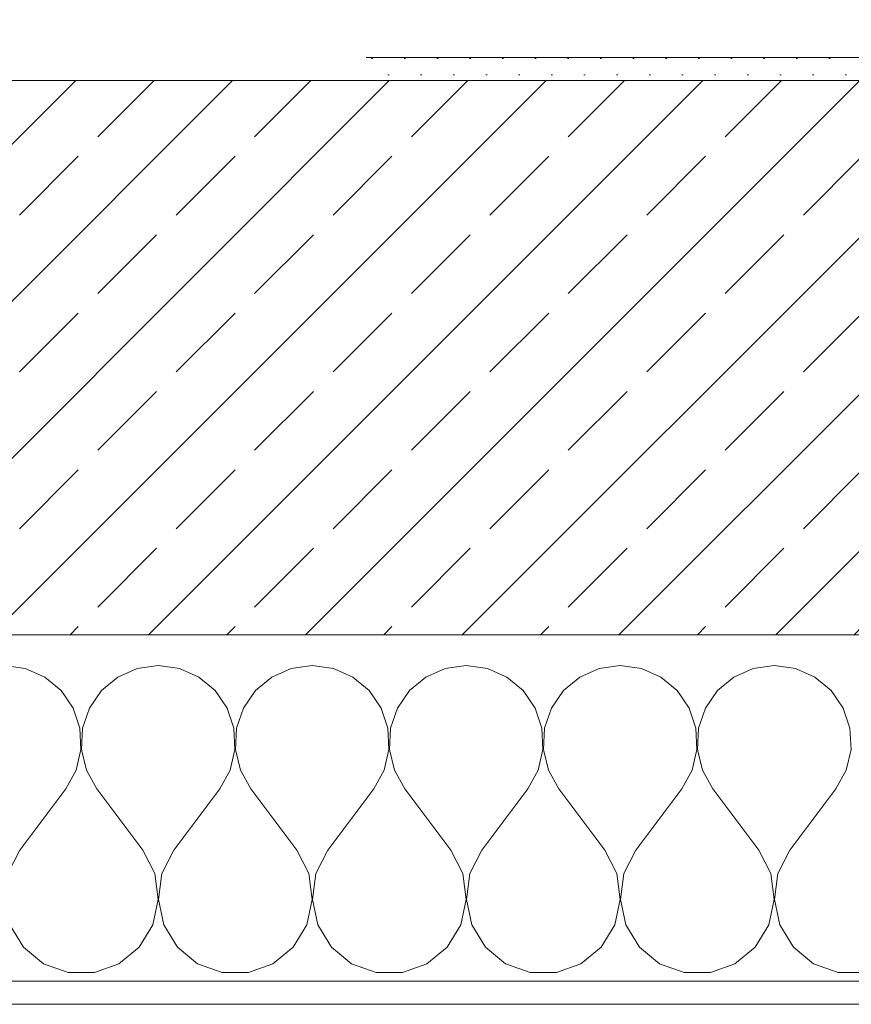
# Model space of a CAD drawing. Header units: metres. Extents: x -3.5 to 65.3, y -10.9 to 16.7.
# Tile 50 of 184: x 32.94 to 33.3, y -0.155 to 0.271. Entities that reach past the tile are written whole.
import ezdxf

# ---------------------------------------------------------------- set-up
doc = ezdxf.new("R2010")
doc.units = ezdxf.units.M
doc.header["$MEASUREMENT"] = 0
for name, color, linetype in [('102 - Bemaßung_ Beschriftung.Detail_ Ausschnitt', 7, 'Continuous'), ('603 - Struktur.Bodenplatte_ Decke Roh', 7, 'Continuous'), ('604 - Struktur.Wand Aussen', 7, 'Continuous')]:
    doc.layers.add(name, color=color, linetype=linetype)
doc.styles.add('ERSTELLTER_STIL_1', font='txt')
doc.dimstyles.new('ERSTELLTER_STIL__1', dxfattribs={"dimtxt": 0.04, "dimasz": 0.02128, "dimexe": 0.18, "dimexo": 0.0625, "dimgap": 0, "dimtad": 1, "dimzin": 0, "dimdsep": 46, "dimtxsty": 'ERSTELLTER_STIL_1', "dimblk": 'ARROWHEAD_2', "dimblk1": 'ARROWHEAD_2', "dimblk2": 'ARROWHEAD_2', "dimcen": 0.09, "dimse1": 1, "dimse2": 1, "dimclrd": 7, "dimclre": 7, "dimclrt": 7, "dimazin": 0, "dimtfac": 1, "dimtdec": 4, "dimtmove": 0, "dimatfit": 3, "dimfxl": 1, "dimtolj": 1, "dimtzin": 0, "dimarcsym": 0})

# ---------------------------------------------------------------- blocks, each defined once
blk = doc.blocks.new('*X22')
at = {"layer": '604 - Struktur.Wand Aussen', "color": 7, "linetype": 'Continuous', "lineweight": 5}
for p, q in [((32.94244, -0.0096), (32.93333, -0.00833)), ((33, -0.00833), (32.99089, -0.0096)), ((33.00911, -0.0096), (33, -0.00833)), ((33.06667, -0.00833), (33.05756, -0.0096)), ((33.07578, -0.0096), (33.06667, -0.00833)), ((33.13333, -0.00833), (33.12422, -0.0096)), ((33.14244, -0.0096), (33.13333, -0.00833)), ((33.2, -0.00833), (33.19089, -0.0096)), ((33.20911, -0.0096), (33.2, -0.00833)), ((33.26667, -0.00833), (33.25756, -0.0096)), ((33.27578, -0.0096), (33.26667, -0.00833)), ((32.95086, -0.01331), (32.94244, -0.0096)), ((32.99089, -0.0096), (32.98248, -0.01331)), ((33.01752, -0.01331), (33.00911, -0.0096)), ((33.05756, -0.0096), (33.04914, -0.01331)), ((33.08419, -0.01331), (33.07578, -0.0096)), ((33.12422, -0.0096), (33.11581, -0.01331)), ((33.15086, -0.01331), (33.14244, -0.0096)), ((33.19089, -0.0096), (33.18248, -0.01331)), ((33.21752, -0.01331), (33.20911, -0.0096)), ((33.25756, -0.0096), (33.24914, -0.01331)), ((33.28419, -0.01331), (33.27578, -0.0096)), ((32.95794, -0.01918), (32.95086, -0.01331)), ((32.98248, -0.01331), (32.97539, -0.01918)), ((33.02461, -0.01918), (33.01752, -0.01331)), ((33.04914, -0.01331), (33.04206, -0.01918)), ((33.09127, -0.01918), (33.08419, -0.01331)), ((33.11581, -0.01331), (33.10873, -0.01918)), ((33.15794, -0.01918), (33.15086, -0.01331)), ((33.18248, -0.01331), (33.17539, -0.01918)), ((33.22461, -0.01918), (33.21752, -0.01331)), ((33.24914, -0.01331), (33.24206, -0.01918)), ((33.29127, -0.01918), (33.28419, -0.01331)), ((32.96315, -0.02676), (32.95794, -0.01918)), ((32.97539, -0.01918), (32.97019, -0.02676)), ((33.02981, -0.02676), (33.02461, -0.01918)), ((33.04206, -0.01918), (33.03685, -0.02676)), ((33.09648, -0.02676), (33.09127, -0.01918)), ((33.10873, -0.01918), (33.10352, -0.02676)), ((33.16315, -0.02676), (33.15794, -0.01918)), ((33.17539, -0.01918), (33.17019, -0.02676)), ((33.22981, -0.02676), (33.22461, -0.01918)), ((33.24206, -0.01918), (33.23685, -0.02676)), ((33.29648, -0.02676), (33.29127, -0.01918)), ((32.96609, -0.03547), (32.96315, -0.02676)), ((32.97019, -0.02676), (32.96725, -0.03547)), ((33.03275, -0.03547), (33.02981, -0.02676)), ((33.03685, -0.02676), (33.03391, -0.03547)), ((33.09942, -0.03547), (33.09648, -0.02676)), ((33.10352, -0.02676), (33.10058, -0.03547)), ((33.16609, -0.03547), (33.16315, -0.02676)), ((33.17019, -0.02676), (33.16725, -0.03547)), ((33.23275, -0.03547), (33.22981, -0.02676)), ((33.23685, -0.02676), (33.23391, -0.03547)), ((33.29942, -0.03547), (33.29648, -0.02676)), ((32.96653, -0.04466), (32.96609, -0.03547)), ((32.96725, -0.03547), (32.9668, -0.04466)), ((33.0332, -0.04466), (33.03275, -0.03547)), ((33.03391, -0.03547), (33.03347, -0.04466)), ((33.09987, -0.04466), (33.09942, -0.03547)), ((33.10058, -0.03547), (33.10013, -0.04466)), ((33.16653, -0.04466), (33.16609, -0.03547)), ((33.16725, -0.03547), (33.1668, -0.04466)), ((33.2332, -0.04466), (33.23275, -0.03547)), ((33.23391, -0.03547), (33.23347, -0.04466)), ((33.29987, -0.04466), (33.29942, -0.03547)), ((32.96445, -0.05362), (32.96653, -0.04466)), ((32.9668, -0.04466), (32.96888, -0.05362)), ((33.03112, -0.05362), (33.0332, -0.04466)), ((33.03347, -0.04466), (33.03555, -0.05362)), ((33.09778, -0.05362), (33.09987, -0.04466)), ((33.10013, -0.04466), (33.10222, -0.05362)), ((33.16445, -0.05362), (33.16653, -0.04466)), ((33.1668, -0.04466), (33.16888, -0.05362)), ((33.23112, -0.05362), (33.2332, -0.04466)), ((33.23347, -0.04466), (33.23555, -0.05362)), ((33.29778, -0.05362), (33.29987, -0.04466)), ((32.96, -0.06167), (32.96445, -0.05362)), ((32.96888, -0.05362), (32.97333, -0.06167)), ((33.02667, -0.06167), (33.03112, -0.05362)), ((33.03555, -0.05362), (33.04, -0.06167)), ((33.09333, -0.06167), (33.09778, -0.05362)), ((33.10222, -0.05362), (33.10667, -0.06167)), ((33.16, -0.06167), (33.16445, -0.05362)), ((33.16888, -0.05362), (33.17333, -0.06167)), ((33.22667, -0.06167), (33.23112, -0.05362)), ((33.23555, -0.05362), (33.24, -0.06167)), ((33.29333, -0.06167), (33.29778, -0.05362)), ((32.94, -0.08833), (32.96, -0.06167)), ((32.99333, -0.08833), (32.97333, -0.06167)), ((33.00667, -0.08833), (33.02667, -0.06167)), ((33.06, -0.08833), (33.04, -0.06167)), ((33.07333, -0.08833), (33.09333, -0.06167)), ((33.12667, -0.08833), (33.10667, -0.06167)), ((33.14, -0.08833), (33.16, -0.06167)), ((33.19333, -0.08833), (33.17333, -0.06167)), ((33.20667, -0.08833), (33.22667, -0.06167)), ((33.26, -0.08833), (33.24, -0.06167)), ((33.27333, -0.08833), (33.29333, -0.06167)), ((32.94, -0.08833), (32.93485, -0.09839)), ((32.99848, -0.09839), (32.99333, -0.08833)), ((33.00667, -0.08833), (33.00152, -0.09839)), ((33.06515, -0.09839), (33.06, -0.08833)), ((33.07333, -0.08833), (33.06818, -0.09839)), ((33.13182, -0.09839), (33.12667, -0.08833)), ((33.14, -0.08833), (33.13485, -0.09839)), ((33.19848, -0.09839), (33.19333, -0.08833)), ((33.20667, -0.08833), (33.20152, -0.09839)), ((33.26515, -0.09839), (33.26, -0.08833)), ((33.27333, -0.08833), (33.26818, -0.09839)), ((32.99998, -0.10959), (32.99848, -0.09839)), ((33.00152, -0.09839), (33.00002, -0.10959)), ((33.06664, -0.10959), (33.06515, -0.09839)), ((33.06818, -0.09839), (33.06669, -0.10959)), ((33.13331, -0.10959), (33.13182, -0.09839)), ((33.13485, -0.09839), (33.13336, -0.10959)), ((33.19998, -0.10959), (33.19848, -0.09839)), ((33.20152, -0.09839), (33.20002, -0.10959)), ((33.26664, -0.10959), (33.26515, -0.09839)), ((33.26818, -0.09839), (33.26669, -0.10959)), ((32.99764, -0.12065), (32.99998, -0.10959)), ((33.00002, -0.10959), (33.00236, -0.12065)), ((33.06431, -0.12065), (33.06664, -0.10959)), ((33.06669, -0.10959), (33.06903, -0.12065)), ((33.13097, -0.12065), (33.13331, -0.10959)), ((33.13336, -0.10959), (33.13569, -0.12065)), ((33.19764, -0.12065), (33.19998, -0.10959)), ((33.20002, -0.10959), (33.20236, -0.12065)), ((33.26431, -0.12065), (33.26664, -0.10959)), ((33.26669, -0.10959), (33.26903, -0.12065)), ((32.93569, -0.12065), (32.94159, -0.13029)), ((32.99175, -0.13029), (32.99764, -0.12065)), ((33.00236, -0.12065), (33.00825, -0.13029)), ((33.05841, -0.13029), (33.06431, -0.12065)), ((33.06903, -0.12065), (33.07492, -0.13029)), ((33.12508, -0.13029), (33.13097, -0.12065)), ((33.13569, -0.12065), (33.14159, -0.13029)), ((33.19175, -0.13029), (33.19764, -0.12065)), ((33.20236, -0.12065), (33.20825, -0.13029)), ((33.25841, -0.13029), (33.26431, -0.12065)), ((33.26903, -0.12065), (33.27492, -0.13029)), ((32.94159, -0.13029), (32.95037, -0.13741)), ((32.98297, -0.13741), (32.99175, -0.13029)), ((33.00825, -0.13029), (33.01703, -0.13741)), ((33.04963, -0.13741), (33.05841, -0.13029)), ((33.07492, -0.13029), (33.0837, -0.13741)), ((33.1163, -0.13741), (33.12508, -0.13029)), ((33.14159, -0.13029), (33.15037, -0.13741)), ((33.18297, -0.13741), (33.19175, -0.13029)), ((33.20825, -0.13029), (33.21703, -0.13741)), ((33.24963, -0.13741), (33.25841, -0.13029)), ((33.27492, -0.13029), (33.2837, -0.13741)), ((32.95037, -0.13741), (32.96102, -0.14118)), ((32.97232, -0.14118), (32.98297, -0.13741)), ((33.01703, -0.13741), (33.02768, -0.14118)), ((33.03898, -0.14118), (33.04963, -0.13741)), ((33.0837, -0.13741), (33.09435, -0.14118)), ((33.10565, -0.14118), (33.1163, -0.13741)), ((33.15037, -0.13741), (33.16102, -0.14118)), ((33.17232, -0.14118), (33.18297, -0.13741)), ((33.21703, -0.13741), (33.22768, -0.14118)), ((33.23898, -0.14118), (33.24963, -0.13741)), ((33.2837, -0.13741), (33.29435, -0.14118)), ((32.96102, -0.14118), (32.97232, -0.14118)), ((33.02768, -0.14118), (33.03898, -0.14118)), ((33.09435, -0.14118), (33.10565, -0.14118)), ((33.16102, -0.14118), (33.17232, -0.14118)), ((33.22768, -0.14118), (33.23898, -0.14118)), ((33.29435, -0.14118), (33.30565, -0.14118))]:
    blk.add_line(p, q, dxfattribs=at)
blk = doc.blocks.new('*D145')
at = {"layer": '102 - Bemaßung_ Beschriftung.Detail_ Ausschnitt', "color": 7, "linetype": 'Continuous', "lineweight": 5}
for p, q in [((40.70098, 0.26308), (40.72898, 0.24692)), ((40.73598, 0.255), (40.69398, 0.255)), ((40.70098, 0.25308), (40.72898, 0.23692)), ((40.71498, 0.245), (40.71498, 0.255)), ((40.73598, 0.245), (40.69398, 0.245)), ((40.71498, 0.23131), (40.71498, 0.245))]:
    blk.add_line(p, q, dxfattribs=at)
at = {"layer": '102 - Bemaßung_ Beschriftung.Detail_ Ausschnitt', "color": 7, "lineweight": 5, "insert": (40.70698, 0.20655), "char_height": 0.04, "attachment_point": 7, "rotation": 90, "style": 'ERSTELLTER_STIL_1'}
blk.add_mtext('\\A1;{\\pql;\\fArial|b0|i0|c0|p38;1}', dxfattribs=at)
blk = doc.blocks.new('ARROWHEAD_2')
at = {"color": 0, "linetype": 'Continuous', "lineweight": 0}
for p, q in [((-0.378, -0.655), (0.378, 0.655)), ((0, 0), (-1, 0))]:
    blk.add_line(p, q, dxfattribs=at)
blk = doc.blocks.new('*D197')
at = {"layer": '102 - Bemaßung_ Beschriftung.Detail_ Ausschnitt', "color": 7, "linetype": 'Continuous', "lineweight": 5}
for p, q in [((44.60099, 0.26308), (44.62899, 0.24692)), ((44.63599, 0.255), (44.59399, 0.255)), ((44.60099, 0.25308), (44.62899, 0.23692)), ((44.61499, 0.245), (44.61499, 0.255)), ((44.63599, 0.245), (44.59399, 0.245)), ((44.61499, 0.23131), (44.61499, 0.245))]:
    blk.add_line(p, q, dxfattribs=at)
at = {"layer": '102 - Bemaßung_ Beschriftung.Detail_ Ausschnitt', "color": 7, "lineweight": 5, "insert": (44.60699, 0.20655), "char_height": 0.04, "attachment_point": 7, "rotation": 90, "style": 'ERSTELLTER_STIL_1'}
blk.add_mtext('\\A1;{\\pql;\\fArial|b0|i0|c0|p38;1}', dxfattribs=at)
blk = doc.blocks.new('*D231')
at = {"layer": '102 - Bemaßung_ Beschriftung.Detail_ Ausschnitt', "color": 7, "linetype": 'Continuous', "lineweight": 5}
for p, q in [((43.03099, 0.26308), (43.05899, 0.24692)), ((43.06599, 0.255), (43.02399, 0.255)), ((43.03099, 0.25308), (43.05899, 0.23692)), ((43.04499, 0.245), (43.04499, 0.255)), ((43.06599, 0.245), (43.02399, 0.245)), ((43.04499, 0.23131), (43.04499, 0.245))]:
    blk.add_line(p, q, dxfattribs=at)
at = {"layer": '102 - Bemaßung_ Beschriftung.Detail_ Ausschnitt', "color": 7, "lineweight": 5, "insert": (43.03699, 0.20655), "char_height": 0.04, "attachment_point": 7, "rotation": 90, "style": 'ERSTELLTER_STIL_1'}
blk.add_mtext('\\A1;{\\pql;\\fArial|b0|i0|c0|p38;1}', dxfattribs=at)
blk = doc.blocks.new('*D239')
at = {"layer": '102 - Bemaßung_ Beschriftung.Detail_ Ausschnitt', "color": 7, "linetype": 'Continuous', "lineweight": 5}
for p, q in [((42.93099, 0.26308), (42.95899, 0.24692)), ((42.96599, 0.255), (42.92399, 0.255)), ((42.93099, 0.25308), (42.95899, 0.23692)), ((42.94499, 0.245), (42.94499, 0.255)), ((42.96599, 0.245), (42.92399, 0.245)), ((42.94499, 0.23131), (42.94499, 0.245))]:
    blk.add_line(p, q, dxfattribs=at)
at = {"layer": '102 - Bemaßung_ Beschriftung.Detail_ Ausschnitt', "color": 7, "lineweight": 5, "insert": (42.93699, 0.20655), "char_height": 0.04, "attachment_point": 7, "rotation": 90, "style": 'ERSTELLTER_STIL_1'}
blk.add_mtext('\\A1;{\\pql;\\fArial|b0|i0|c0|p38;1}', dxfattribs=at)
blk = doc.blocks.new('*D245')
at = {"layer": '102 - Bemaßung_ Beschriftung.Detail_ Ausschnitt', "color": 7, "linetype": 'Continuous', "lineweight": 5}
for p, q in [((42.83099, 0.26308), (42.85899, 0.24692)), ((42.86599, 0.255), (42.82399, 0.255)), ((42.83099, 0.25308), (42.85899, 0.23692)), ((42.84499, 0.245), (42.84499, 0.255)), ((42.86599, 0.245), (42.82399, 0.245)), ((42.84499, 0.23131), (42.84499, 0.245))]:
    blk.add_line(p, q, dxfattribs=at)
at = {"layer": '102 - Bemaßung_ Beschriftung.Detail_ Ausschnitt', "color": 7, "lineweight": 5, "insert": (42.83699, 0.20655), "char_height": 0.04, "attachment_point": 7, "rotation": 90, "style": 'ERSTELLTER_STIL_1'}
blk.add_mtext('\\A1;{\\pql;\\fArial|b0|i0|c0|p38;1}', dxfattribs=at)
blk = doc.blocks.new('*D257')
at = {"layer": '102 - Bemaßung_ Beschriftung.Detail_ Ausschnitt', "color": 7, "linetype": 'Continuous', "lineweight": 5}
for p, q in [((40.60098, 0.26308), (40.62898, 0.24692)), ((40.63598, 0.255), (40.59398, 0.255)), ((40.60098, 0.25308), (40.62898, 0.23692)), ((40.61498, 0.245), (40.61498, 0.255)), ((40.63598, 0.245), (40.59398, 0.245)), ((40.61498, 0.23131), (40.61498, 0.245))]:
    blk.add_line(p, q, dxfattribs=at)
at = {"layer": '102 - Bemaßung_ Beschriftung.Detail_ Ausschnitt', "color": 7, "lineweight": 5, "insert": (40.60698, 0.20655), "char_height": 0.04, "attachment_point": 7, "rotation": 90, "style": 'ERSTELLTER_STIL_1'}
blk.add_mtext('\\A1;{\\pql;\\fArial|b0|i0|c0|p38;1}', dxfattribs=at)
blk = doc.blocks.new('*D268')
at = {"layer": '102 - Bemaßung_ Beschriftung.Detail_ Ausschnitt', "color": 7, "linetype": 'Continuous', "lineweight": 5}
for p, q in [((40.50098, 0.26308), (40.52898, 0.24692)), ((40.53598, 0.255), (40.49398, 0.255)), ((40.50098, 0.25308), (40.52898, 0.23692)), ((40.51498, 0.245), (40.51498, 0.255)), ((40.53598, 0.245), (40.49398, 0.245)), ((40.51498, 0.23131), (40.51498, 0.245))]:
    blk.add_line(p, q, dxfattribs=at)
at = {"layer": '102 - Bemaßung_ Beschriftung.Detail_ Ausschnitt', "color": 7, "lineweight": 5, "insert": (40.50698, 0.20655), "char_height": 0.04, "attachment_point": 7, "rotation": 90, "style": 'ERSTELLTER_STIL_1'}
blk.add_mtext('\\A1;{\\pql;\\fArial|b0|i0|c0|p38;1}', dxfattribs=at)

msp = doc.modelspace()

# ---------------------------------------------------------------- hatches: boundary and pattern name
at = {"layer": '604 - Struktur.Wand Aussen', "linetype": 'Continuous', "lineweight": 0, "true_color": 0x000000}
h = msp.add_hatch(dxfattribs=at)
h.set_pattern_fill('Gips_0001', color=18, style=0, pattern_type=2)
h.set_pattern_definition([(45, (0, 0), (-0.0070710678, 0.0070710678), [0, -0.01])])
h.paths.add_polyline_path([(33.08999, 0.245), (33.54, 0.245), (33.54, 0.255), (33.08999, 0.255)])
h = msp.add_hatch(dxfattribs=at)
h.set_pattern_fill('Beton__Stahlbeton_0001', color=18, style=0, pattern_type=2)
h.set_pattern_definition([(45, (0, 0), (-0.033941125, 0.033941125), []), (45, (-0.01697, 0.01697), (-0.033941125, 0.033941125), [0.036, -0.012])])
h.paths.add_polyline_path([(32.34, 0.125), (32.28, 0.125), (32.28, 0.005), (33.6, 0.005), (33.6, 0.125), (33.54, 0.125), (33.54, 0.195), (33.54, 0.245), (32.34, 0.245), (32.34, 0.195)])
h = msp.add_hatch(dxfattribs=at)
h.set_pattern_fill('Verputz_0001', color=18, style=0, pattern_type=2)
h.set_pattern_definition([(0, (0, 0), (0, 0.034641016), [0, -0.02]), (0, (0.01, 0.01732), (0, 0.034641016), [0, -0.02])])
h.paths.add_polyline_path([(32.25, -0.155), (33.63, -0.155), (33.63, -0.145), (32.25, -0.145)])

# ---------------------------------------------------------------- linework, layer by layer
at = {"layer": '603 - Struktur.Bodenplatte_ Decke Roh', "color": 7, "linetype": 'Continuous', "lineweight": 18, "flags": 128}
msp.add_lwpolyline([(-0.015, 13.695), (-0.015, 0.005), (43.89, 0.005)], dxfattribs=at)
at = {"layer": '604 - Struktur.Wand Aussen', "color": 7, "linetype": 'Continuous', "lineweight": 13}
for p, q in [((33.54, 0.245), (32.34, 0.245)), ((32.28, 0.005), (33.6, 0.005))]:
    msp.add_line(p, q, dxfattribs=at)
at = {"layer": '604 - Struktur.Wand Aussen', "color": 7, "linetype": 'Continuous', "lineweight": 5}
msp.add_line((32.28, -0.145), (33.6, -0.145), dxfattribs=at)
at = {"layer": '604 - Struktur.Wand Aussen', "color": 7, "linetype": 'Continuous', "lineweight": 5, "flags": 128}
for points in [[(33.54, 0.255), (33.08999, 0.255)], [(32.25, -0.155), (33.63, -0.155)]]:
    msp.add_lwpolyline(points, dxfattribs=at)

# ---------------------------------------------------------------- block references
at = {"layer": '604 - Struktur.Wand Aussen', "color": 7, "lineweight": 18}
msp.add_blockref('*X22', (0, 0), dxfattribs=at)

# ---------------------------------------------------------------- dimensions: what is measured, and where the dimension line sits
at = {"layer": '102 - Bemaßung_ Beschriftung.Detail_ Ausschnitt', "color": 7, "linetype": 'Continuous', "lineweight": 5}
for base, p2, picture, middle in [((40.71498, 0.255), (40.44003, 0.255), '*D145', (40.68698, 0.2218)), ((44.61499, 0.255), (44.21499, 0.255), '*D197', (44.58699, 0.2218)), ((43.04499, 0.255), (43.54499, 0.255), '*D231', (43.01699, 0.2218)), ((42.94499, 0.255), (43.54499, 0.255), '*D239', (42.91699, 0.2218)), ((42.84499, 0.255), (43.54499, 0.255), '*D245', (42.81699, 0.2218)), ((40.61498, 0.255), (40.44003, 0.255), '*D257', (40.58698, 0.2218)), ((40.51498, 0.255), (40.44003, 0.255), '*D268', (40.48698, 0.2218))]:
    dim = msp.add_linear_dim(base=base, p1=(22.1775, 0.245), p2=p2, angle=90, dimstyle='ERSTELLTER_STIL__1', dxfattribs=at)
    dim.commit()
    dim.dimension.update_dxf_attribs({"geometry": picture, "text_midpoint": middle, "dimtype": 160, "text_rotation": 90})

doc.saveas('drawing.dxf')
